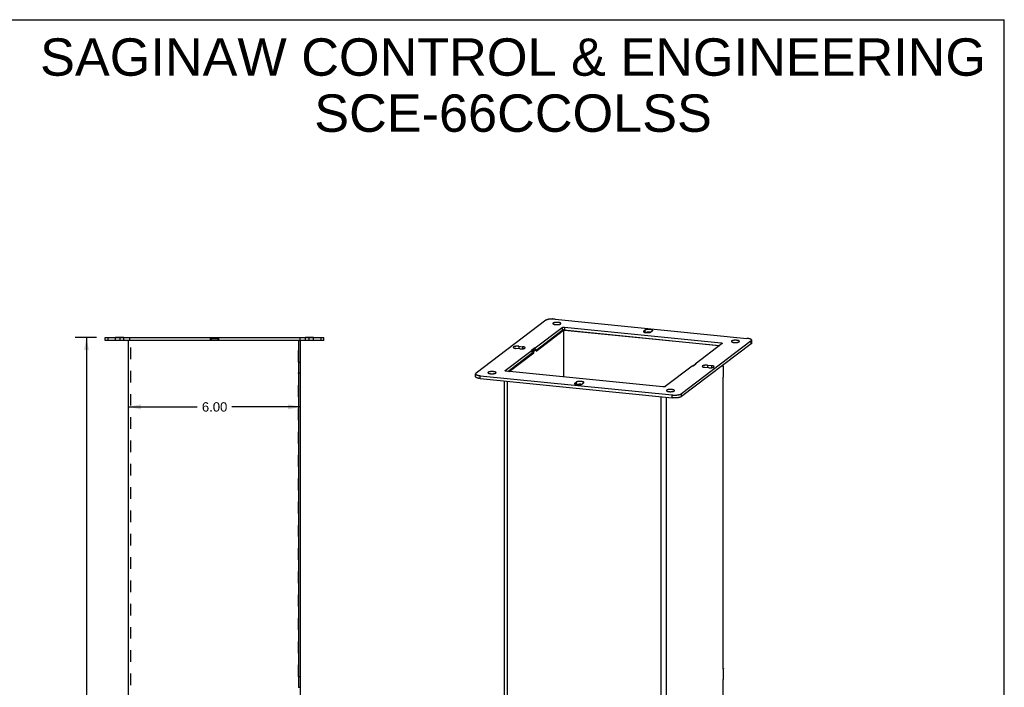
# Model space of a CAD drawing. Header units: inches. Extents: x 0 to 73.9, y 0 to 47.8.
# Tile 8 of 8: x 39.6 to 73.9, y 24.5 to 47.8. Entities that reach past the tile are written whole.
import ezdxf

# ---------------------------------------------------------------- set-up
doc = ezdxf.new("R2010")
doc.units = ezdxf.units.IN
doc.header["$LTSCALE"] = 4.065217
doc.header["$MEASUREMENT"] = 0
doc.linetypes.add('HIDDEN', pattern=[0.2, 0.1, -0.1])
doc.layers.get('0').update_dxf_attribs({"linetype": 'CONTINUOUS'})
for name, color, linetype in [('02___PRT_ALL_AXES', 7, 'CONTINUOUS'), ('2-BOTTOM-FLANGES', 7, 'CONTINUOUS'), ('DEFAULT_2', 8, 'HIDDEN'), ('DIMENSIONS', 7, 'CONTINUOUS')]:
    doc.layers.add(name, color=color, linetype=linetype)
doc.styles.get("Standard").update_dxf_attribs({"font": 'arial.ttf'})
doc.dimstyles.new('DIMSTYLE_1', dxfattribs={"dimtxt": 0.326087, "dimasz": 0.434783, "dimexe": 0.09, "dimexo": 0.07, "dimgap": 0.0375, "dimtad": 0, "dimtih": 1, "dimtoh": 1, "dimzin": 4, "dimdsep": 46, "dimtxsty": 'Standard', "dimblk": '_FILLED', "dimblk1": '_FILLED', "dimblk2": '_FILLED', "dimcen": 0.09, "dimazin": 1, "dimtfac": 1, "dimtofl": 0, "dimtmove": 0, "dimatfit": 3, "dimldrblk": '_FILLED', "dimfxl": 0, "dimtolj": 1, "dimtzin": 4, "dimarcsym": 0})

# ---------------------------------------------------------------- blocks, each defined once
blk = doc.blocks.new('_FILLED')
at = {"color": 0, "linetype": 'ByBlock'}
blk.add_solid([(0, 0), (-1, 0.2), (-1, -0.2)], dxfattribs=at)
blk = doc.blocks.new('*D2')
at = {"layer": 'DIMENSIONS', "color": 2, "linetype": 'Continuous'}
for p, q in [((43.363, 34.315), (45.757, 34.315)), ((49.363, 34.315), (46.969, 34.315))]:
    blk.add_line(p, q, dxfattribs=at)
at = {"layer": 'DIMENSIONS', "color": 2, "linetype": 'Continuous', "xscale": 0.4347826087, "yscale": 0.4347826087, "zscale": 0.4347826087, "rotation": 180}
blk.add_blockref('_FILLED', (43.363, 34.315), dxfattribs=at)
at = {"layer": 'DIMENSIONS', "color": 2, "linetype": 'Continuous', "xscale": 0.4347826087, "yscale": 0.4347826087, "zscale": 0.4347826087}
blk.add_blockref('_FILLED', (49.363, 34.315), dxfattribs=at)
at = {"layer": 'DIMENSIONS', "color": 2, "linetype": 'Continuous', "insert": (46.363, 34.478), "char_height": 0.3261, "width": 0.88613, "attachment_point": 2, "line_spacing_factor": 0.9}
blk.add_mtext('6.00', dxfattribs=at)
blk = doc.blocks.new('*D19')
at = {"layer": '2-BOTTOM-FLANGES', "color": 2, "linetype": 'Continuous'}
for p, q in [((42.246, 36.733), (41.499, 36.733)), ((41.891, 36.733), (41.891, 19.559)), ((41.891, 1.733), (41.891, 18.907)), ((42.246, 1.733), (41.499, 1.733))]:
    blk.add_line(p, q, dxfattribs=at)
at = {"layer": '2-BOTTOM-FLANGES', "color": 2, "linetype": 'Continuous', "xscale": 0.4347826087, "yscale": 0.4347826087, "zscale": 0.4347826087}
for p, rotation in [((41.891, 36.733), 90), ((41.891, 1.733), 270)]:
    blk.add_blockref('_FILLED', p, dxfattribs=dict(at, rotation=rotation))
at = {"layer": '2-BOTTOM-FLANGES', "color": 2, "linetype": 'Continuous', "insert": (41.891, 19.396), "char_height": 0.3261, "width": 1.13949, "attachment_point": 2, "line_spacing_factor": 0.9}
blk.add_mtext('35.00', dxfattribs=at)

msp = doc.modelspace()

# ---------------------------------------------------------------- linework, layer by layer
at = {"color": 7, "linetype": 'Continuous'}
for p, q in [((0, 47.826), (73.913, 47.826)), ((73.913, 0), (73.913, 47.826)), ((57.579, 36.263), (58.538, 36.989)), ((57.579, 36.299), (58.49, 36.988)), ((58.49, 37.088), (58.49, 36.988)), ((58.538, 36.989), (58.499, 36.993)), ((58.538, 36.99), (58.5, 36.993)), ((58.537, 36.98), (58.537, 36.979)), ((58.537, 36.979), (58.537, 36.277)), ((58.539, 36.989), (58.539, 36.99)), ((58.541, 36.987), (58.557, 36.999)), ((58.546, 36.988), (58.561, 36.999)), ((63.958, 36.445), (58.546, 36.988)), ((58.567, 37.098), (58.567, 36.998)), ((58.567, 36.998), (63.973, 36.456)), ((61.329, 36.959), (61.329, 36.932)), ((61.377, 36.995), (61.377, 36.914)), ((42.55, 36.629), (42.55, 36.733)), ((50.175, 36.629), (42.55, 36.629)), ((50.175, 36.629), (50.175, 36.733)), ((56.971, 36.429), (56.971, 36.346)), ((57.103, 36.416), (57.103, 36.343)), ((65.086, 36.518), (62.649, 34.673)), ((64.034, 36.55), (64.034, 36.502)), ((65.086, 36.518), (65.086, 36.618)), ((65.101, 36.542), (65.101, 36.642)), ((56.596, 35.554), (57.446, 36.198)), ((56.637, 35.55), (57.494, 36.199)), ((57.424, 36.306), (57.424, 36.304)), ((57.446, 36.198), (57.446, 36.298)), ((57.447, 36.199), (57.447, 36.298)), ((57.499, 36.263), (57.447, 36.268)), ((57.494, 36.244), (57.447, 36.249)), ((57.447, 36.203), (57.494, 36.199)), ((57.494, 36.199), (57.494, 36.244)), ((57.499, 36.263), (57.574, 36.319)), ((57.574, 36.319), (57.503, 36.327)), ((57.574, 36.32), (57.505, 36.327)), ((57.508, 36.37), (57.508, 36.327)), ((57.521, 36.371), (57.521, 36.325)), ((57.531, 36.324), (57.531, 36.37)), ((57.544, 36.323), (57.544, 36.372)), ((57.579, 36.309), (57.579, 36.263)), ((58.537, 36.277), (58.537, 36.276)), ((58.537, 36.269), (58.537, 36.27)), ((58.537, 36.269), (58.537, 35.905)), ((49.288, 35.879), (49.363, 35.879)), ((58.537, 35.905), (58.537, 35.905)), ((58.537, 35.899), (58.537, 35.897)), ((58.537, 35.897), (58.537, 35.36)), ((63.071, 35.768), (63.034, 35.74)), ((63.071, 35.768), (63.095, 35.766)), ((63.073, 35.768), (63.096, 35.766)), ((63.123, 35.787), (63.123, 35.811)), ((63.129, 35.792), (63.129, 35.809)), ((63.14, 35.808), (63.14, 35.8)), ((63.563, 35.767), (63.563, 35.685)), ((63.695, 35.754), (63.695, 35.681)), ((64.109, 35.73), (64.109, 35.731)), ((49.288, 35.504), (49.363, 35.504)), ((55.469, 35.368), (55.469, 35.468)), ((55.633, 35.304), (55.633, 35.403)), ((56.5, 35.582), (56.5, 35.57)), ((64.104, 35.709), (64.118, 35.72)), ((55.633, 35.304), (62.329, 34.632)), ((58.929, 35.142), (58.929, 35.115)), ((58.977, 35.178), (58.977, 35.097)), ((64.104, 35.368), (64.118, 35.379)), ((64.104, 35.364), (64.115, 35.372)), ((64.105, 35.343), (64.106, 35.343)), ((64.105, 35.343), (64.107, 35.343)), ((62.329, 34.632), (62.329, 34.732)), ((62.649, 34.673), (62.649, 34.773)), ((64.104, 25.162), (64.118, 25.173)), ((64.109, 25.183), (64.109, 25.183)), ((49.288, 24.907), (49.363, 24.907)), ((64.104, 24.821), (64.118, 24.831)), ((64.104, 24.816), (64.115, 24.824)), ((64.105, 24.796), (64.106, 24.796)), ((64.105, 24.796), (64.106, 24.796)), ((49.288, 24.532), (49.363, 24.532))]:
    msp.add_line(p, q, dxfattribs=at)
at = {"color": 3, "linetype": 'Continuous'}
for p, q in [((57.921, 37.337), (55.484, 35.492)), ((58.241, 37.378), (64.936, 36.707)), ((57.544, 36.372), (58.49, 37.088)), ((58.567, 37.098), (64.034, 36.55)), ((61.329, 36.959), (61.377, 36.995)), ((61.641, 36.969), (61.593, 36.932)), ((42.55, 36.733), (50.175, 36.733)), ((43.363, 1.837), (43.363, 36.629)), ((49.3, 35.893), (49.3, 36.619)), ((49.363, 1.837), (49.363, 36.629)), ((56.971, 36.429), (57.103, 36.416)), ((65.086, 36.618), (62.649, 34.773)), ((64.069, 36.529), (63.123, 35.812)), ((56.5, 35.582), (57.446, 36.298)), ((57.007, 36.343), (56.875, 36.356)), ((57.424, 36.306), (57.508, 36.37)), ((57.44, 36.302), (57.43, 36.303)), ((57.447, 36.284), (57.503, 36.327)), ((57.521, 36.371), (57.531, 36.37)), ((49.288, 35.881), (49.288, 35.502)), ((49.294, 35.887), (49.294, 35.887)), ((63.026, 35.738), (62.08, 35.022)), ((63.049, 35.739), (63.039, 35.74)), ((63.146, 35.804), (63.062, 35.741)), ((63.129, 35.809), (63.14, 35.808)), ((63.563, 35.767), (63.695, 35.754)), ((64.109, 35.726), (64.109, 35.778)), ((49.294, 35.496), (49.294, 35.496)), ((49.3, 24.921), (49.3, 35.49)), ((55.633, 35.403), (62.329, 34.732)), ((62.003, 35.012), (56.536, 35.56)), ((63.599, 35.681), (63.467, 35.695)), ((64.104, 35.711), (64.104, 35.347)), ((64.107, 35.718), (64.106, 35.718)), ((64.118, 35.379), (64.118, 35.72)), ((56.481, 2.041), (56.481, 35.219)), ((56.576, 11.043), (56.576, 35.209)), ((58.929, 35.142), (58.977, 35.178)), ((59.241, 35.152), (59.193, 35.115)), ((64.104, 35.346), (64.104, 35.347)), ((64.107, 35.343), (64.106, 35.343)), ((64.109, 25.178), (64.109, 35.339)), ((61.942, 1.465), (61.942, 34.671)), ((62.128, 1.489), (62.128, 34.652)), ((64.104, 25.163), (64.104, 24.8)), ((64.107, 25.171), (64.106, 25.171)), ((64.118, 24.831), (64.118, 25.173)), ((49.288, 24.909), (49.288, 24.53)), ((49.294, 24.915), (49.294, 24.915)), ((64.104, 24.799), (64.104, 24.8)), ((64.107, 24.795), (64.106, 24.795)), ((64.109, 14.631), (64.109, 24.791))]:
    msp.add_line(p, q, dxfattribs=at)
for points in [[(58.241, 37.378), (58.232, 37.379), (58.222, 37.38), (58.213, 37.381), (58.203, 37.381), (58.194, 37.382), (58.184, 37.382), (58.174, 37.382), (58.164, 37.383), (58.155, 37.383), (58.145, 37.383), (58.135, 37.382), (58.125, 37.382), (58.115, 37.382), (58.106, 37.381), (58.096, 37.381), (58.087, 37.38), (58.077, 37.379), (58.068, 37.378), (58.059, 37.377), (58.05, 37.376), (58.041, 37.375), (58.033, 37.374), (58.024, 37.372), (58.016, 37.371), (58.008, 37.369), (58, 37.368), (57.992, 37.366), (57.985, 37.364), (57.978, 37.362), (57.971, 37.36), (57.965, 37.358), (57.959, 37.356), (57.953, 37.354), (57.947, 37.352), (57.942, 37.349), (57.937, 37.347), (57.932, 37.345), (57.928, 37.342), (57.924, 37.34), (57.921, 37.337)], [(58.49, 37.088), (58.491, 37.089), (58.493, 37.09), (58.494, 37.091), (58.496, 37.092), (58.498, 37.092), (58.5, 37.093), (58.502, 37.094), (58.505, 37.095), (58.507, 37.095), (58.51, 37.096), (58.512, 37.096), (58.515, 37.097), (58.518, 37.097), (58.521, 37.098), (58.524, 37.098), (58.527, 37.098), (58.531, 37.099), (58.534, 37.099), (58.537, 37.099), (58.54, 37.099), (58.544, 37.099), (58.547, 37.099), (58.551, 37.099), (58.554, 37.099), (58.557, 37.099), (58.56, 37.099), (58.564, 37.099), (58.567, 37.098)], [(61.329, 36.959), (61.327, 36.957), (61.325, 36.955), (61.323, 36.954), (61.322, 36.952), (61.321, 36.95), (61.321, 36.949), (61.32, 36.947), (61.32, 36.945)], [(61.32, 36.945), (61.32, 36.945), (61.32, 36.943), (61.321, 36.942), (61.322, 36.94), (61.323, 36.938), (61.324, 36.937), (61.326, 36.935), (61.327, 36.933), (61.33, 36.932), (61.332, 36.93), (61.335, 36.928), (61.338, 36.927), (61.341, 36.925), (61.344, 36.924), (61.348, 36.922), (61.352, 36.921), (61.356, 36.92), (61.36, 36.918), (61.365, 36.917), (61.369, 36.916), (61.374, 36.915), (61.379, 36.914), (61.384, 36.913), (61.39, 36.912), (61.395, 36.911), (61.401, 36.91), (61.407, 36.91), (61.413, 36.909), (61.419, 36.909), (61.425, 36.908), (61.431, 36.908), (61.437, 36.907), (61.443, 36.907), (61.449, 36.907), (61.456, 36.907), (61.462, 36.907), (61.468, 36.907), (61.475, 36.907), (61.481, 36.907), (61.487, 36.907), (61.493, 36.908), (61.499, 36.908), (61.505, 36.909), (61.511, 36.909), (61.517, 36.91), (61.523, 36.911), (61.528, 36.912), (61.534, 36.912), (61.539, 36.913), (61.544, 36.914), (61.549, 36.915), (61.554, 36.917), (61.559, 36.918), (61.563, 36.919), (61.567, 36.92), (61.571, 36.922), (61.575, 36.923), (61.579, 36.924), (61.582, 36.926), (61.585, 36.927), (61.588, 36.929), (61.59, 36.931), (61.593, 36.932)], [(61.649, 36.982), (61.649, 36.982), (61.649, 36.984), (61.648, 36.986), (61.648, 36.987), (61.647, 36.989), (61.645, 36.991), (61.644, 36.993), (61.642, 36.994), (61.64, 36.996), (61.637, 36.997), (61.635, 36.999), (61.632, 37.001), (61.629, 37.002), (61.625, 37.004), (61.621, 37.005), (61.618, 37.006), (61.614, 37.008), (61.609, 37.009), (61.605, 37.01), (61.6, 37.011), (61.595, 37.012), (61.59, 37.013), (61.585, 37.014), (61.579, 37.015), (61.574, 37.016), (61.568, 37.017), (61.563, 37.018), (61.557, 37.018), (61.551, 37.019), (61.545, 37.019), (61.539, 37.02), (61.532, 37.02), (61.526, 37.02), (61.52, 37.02), (61.514, 37.021), (61.507, 37.021), (61.501, 37.021), (61.495, 37.02), (61.488, 37.02), (61.482, 37.02), (61.476, 37.02), (61.47, 37.019), (61.464, 37.019), (61.458, 37.018), (61.452, 37.017), (61.446, 37.017), (61.441, 37.016), (61.435, 37.015), (61.43, 37.014), (61.425, 37.013), (61.42, 37.012), (61.415, 37.011), (61.411, 37.01), (61.406, 37.008), (61.402, 37.007), (61.398, 37.006), (61.394, 37.004), (61.391, 37.003), (61.387, 37.001), (61.384, 37), (61.381, 36.998), (61.379, 36.997), (61.377, 36.995)], [(61.641, 36.969), (61.643, 36.97), (61.644, 36.972), (61.646, 36.974), (61.647, 36.975), (61.648, 36.977), (61.649, 36.979), (61.649, 36.981), (61.649, 36.982)], [(56.971, 36.429), (56.965, 36.429), (56.959, 36.43), (56.953, 36.43), (56.946, 36.431), (56.94, 36.431), (56.934, 36.431), (56.928, 36.431), (56.921, 36.431), (56.915, 36.431), (56.909, 36.431), (56.902, 36.431), (56.896, 36.43), (56.89, 36.43), (56.884, 36.43), (56.878, 36.429), (56.872, 36.429), (56.866, 36.428), (56.86, 36.427), (56.855, 36.426), (56.849, 36.425), (56.844, 36.425), (56.839, 36.424), (56.834, 36.422), (56.829, 36.421), (56.825, 36.42), (56.82, 36.419), (56.816, 36.418), (56.812, 36.416), (56.808, 36.415), (56.805, 36.413), (56.801, 36.412), (56.798, 36.41), (56.795, 36.409), (56.793, 36.407), (56.791, 36.406), (56.789, 36.404), (56.787, 36.402), (56.785, 36.401), (56.784, 36.399), (56.783, 36.397), (56.783, 36.396), (56.782, 36.394), (56.782, 36.392)], [(57.195, 36.379), (57.195, 36.381), (57.195, 36.383), (57.194, 36.384), (57.193, 36.386), (57.192, 36.388), (57.19, 36.389), (57.189, 36.391), (57.187, 36.392), (57.184, 36.394), (57.182, 36.396), (57.179, 36.397), (57.176, 36.399), (57.173, 36.4), (57.17, 36.401), (57.166, 36.403), (57.162, 36.404), (57.158, 36.405), (57.154, 36.407), (57.15, 36.408), (57.145, 36.409), (57.14, 36.41), (57.135, 36.411), (57.13, 36.412), (57.125, 36.413), (57.12, 36.414), (57.114, 36.414), (57.108, 36.415), (57.103, 36.416)], [(64.034, 36.55), (64.037, 36.55), (64.04, 36.549), (64.043, 36.549), (64.046, 36.548), (64.048, 36.548), (64.051, 36.547), (64.054, 36.547), (64.056, 36.546), (64.058, 36.545), (64.06, 36.544), (64.062, 36.544), (64.064, 36.543), (64.066, 36.542), (64.067, 36.541), (64.069, 36.54), (64.07, 36.54), (64.071, 36.539), (64.072, 36.538), (64.072, 36.537), (64.073, 36.536), (64.073, 36.535), (64.073, 36.534)], [(64.073, 36.534), (64.073, 36.534), (64.073, 36.533), (64.073, 36.532), (64.072, 36.531), (64.071, 36.53), (64.071, 36.53), (64.069, 36.529)], [(65.101, 36.642), (65.101, 36.642), (65.101, 36.645), (65.1, 36.648), (65.099, 36.65), (65.098, 36.653), (65.096, 36.656), (65.094, 36.658), (65.091, 36.661), (65.088, 36.664), (65.085, 36.666), (65.082, 36.669), (65.078, 36.671), (65.073, 36.674), (65.069, 36.676), (65.064, 36.678), (65.058, 36.681), (65.053, 36.683), (65.047, 36.685), (65.04, 36.687), (65.034, 36.689), (65.027, 36.691), (65.02, 36.693), (65.013, 36.695), (65.005, 36.696), (64.997, 36.698), (64.989, 36.699), (64.981, 36.701), (64.972, 36.702), (64.964, 36.704), (64.955, 36.705), (64.946, 36.706), (64.936, 36.707)], [(65.086, 36.618), (65.089, 36.621), (65.092, 36.624), (65.094, 36.626), (65.096, 36.629), (65.098, 36.632), (65.099, 36.634), (65.1, 36.637), (65.101, 36.64), (65.101, 36.642)], [(56.782, 36.392), (56.782, 36.392), (56.782, 36.39), (56.783, 36.389), (56.784, 36.387), (56.785, 36.385), (56.786, 36.383), (56.788, 36.382), (56.789, 36.38), (56.792, 36.378), (56.794, 36.377), (56.797, 36.375), (56.8, 36.374), (56.803, 36.372), (56.806, 36.371), (56.81, 36.369), (56.814, 36.368), (56.818, 36.367), (56.822, 36.365), (56.827, 36.364), (56.831, 36.363), (56.836, 36.362), (56.841, 36.361), (56.846, 36.36), (56.852, 36.359), (56.857, 36.358), (56.863, 36.357), (56.869, 36.357), (56.875, 36.356)], [(57.007, 36.343), (57.012, 36.342), (57.018, 36.342), (57.024, 36.341), (57.03, 36.341), (57.036, 36.341), (57.042, 36.341), (57.049, 36.341), (57.055, 36.34), (57.061, 36.341), (57.067, 36.341), (57.073, 36.341), (57.079, 36.341), (57.085, 36.341), (57.091, 36.342), (57.097, 36.342), (57.103, 36.343), (57.108, 36.343), (57.114, 36.344), (57.12, 36.345), (57.125, 36.346), (57.13, 36.347), (57.135, 36.347), (57.14, 36.348), (57.145, 36.35), (57.15, 36.351), (57.154, 36.352), (57.158, 36.353), (57.162, 36.354), (57.166, 36.356), (57.17, 36.357), (57.173, 36.358), (57.176, 36.36), (57.179, 36.361), (57.182, 36.363), (57.184, 36.364), (57.187, 36.366)], [(57.187, 36.366), (57.189, 36.368), (57.19, 36.369), (57.192, 36.371), (57.193, 36.372), (57.194, 36.374), (57.195, 36.376), (57.195, 36.378), (57.195, 36.379)], [(57.423, 36.305), (57.423, 36.306), (57.423, 36.306), (57.424, 36.306), (57.424, 36.306)], [(57.43, 36.303), (57.429, 36.303), (57.428, 36.303), (57.428, 36.303), (57.427, 36.303), (57.426, 36.303), (57.426, 36.304), (57.425, 36.304), (57.425, 36.304), (57.424, 36.304), (57.424, 36.304), (57.424, 36.305), (57.423, 36.305), (57.423, 36.305), (57.423, 36.305)], [(57.447, 36.299), (57.447, 36.299), (57.447, 36.3), (57.447, 36.3), (57.446, 36.3), (57.446, 36.3), (57.446, 36.3), (57.445, 36.301), (57.445, 36.301), (57.444, 36.301), (57.443, 36.301), (57.443, 36.301), (57.442, 36.301), (57.441, 36.302), (57.44, 36.302)], [(57.446, 36.298), (57.447, 36.298), (57.447, 36.299), (57.447, 36.299), (57.447, 36.299)], [(57.503, 36.327), (57.504, 36.327), (57.504, 36.327), (57.505, 36.327)], [(57.508, 36.37), (57.508, 36.37), (57.508, 36.37), (57.509, 36.37), (57.509, 36.371), (57.51, 36.371), (57.511, 36.371), (57.511, 36.371), (57.512, 36.371), (57.513, 36.371), (57.514, 36.371), (57.515, 36.371), (57.515, 36.371), (57.516, 36.371), (57.517, 36.371), (57.518, 36.371), (57.519, 36.371), (57.52, 36.371), (57.521, 36.371)], [(57.531, 36.37), (57.532, 36.37), (57.533, 36.37), (57.534, 36.37), (57.535, 36.37), (57.535, 36.37), (57.536, 36.37), (57.537, 36.37), (57.538, 36.37), (57.539, 36.37), (57.54, 36.37), (57.54, 36.371), (57.541, 36.371), (57.542, 36.371), (57.542, 36.371), (57.543, 36.371), (57.543, 36.371), (57.544, 36.372), (57.544, 36.372)], [(63.039, 35.74), (63.038, 35.74), (63.037, 35.74), (63.036, 35.74), (63.035, 35.74), (63.034, 35.74), (63.034, 35.74), (63.033, 35.74), (63.032, 35.74), (63.031, 35.74), (63.03, 35.74), (63.03, 35.74), (63.029, 35.74), (63.028, 35.739), (63.028, 35.739), (63.027, 35.739), (63.027, 35.739), (63.026, 35.739), (63.026, 35.738)], [(63.062, 35.741), (63.062, 35.74), (63.061, 35.74), (63.061, 35.74), (63.06, 35.74), (63.06, 35.74), (63.059, 35.739), (63.058, 35.739), (63.058, 35.739), (63.057, 35.739), (63.056, 35.739), (63.055, 35.739), (63.054, 35.739), (63.054, 35.739), (63.053, 35.739), (63.052, 35.739), (63.051, 35.739), (63.05, 35.739), (63.049, 35.739)], [(63.123, 35.812), (63.123, 35.812), (63.123, 35.812), (63.123, 35.811), (63.123, 35.811)], [(63.123, 35.811), (63.123, 35.811), (63.123, 35.811), (63.123, 35.811), (63.123, 35.81), (63.124, 35.81), (63.124, 35.81), (63.125, 35.81), (63.125, 35.809), (63.126, 35.809), (63.126, 35.809), (63.127, 35.809), (63.128, 35.809), (63.129, 35.809), (63.129, 35.809)], [(63.14, 35.808), (63.141, 35.807), (63.141, 35.807), (63.142, 35.807), (63.143, 35.807), (63.144, 35.807), (63.144, 35.807), (63.145, 35.807), (63.145, 35.806), (63.146, 35.806), (63.146, 35.806), (63.146, 35.806), (63.146, 35.805), (63.146, 35.805), (63.146, 35.805)], [(63.146, 35.805), (63.146, 35.805), (63.146, 35.805), (63.146, 35.804), (63.146, 35.804)], [(63.383, 35.744), (63.381, 35.743), (63.379, 35.741), (63.378, 35.739), (63.377, 35.738), (63.376, 35.736), (63.375, 35.734), (63.375, 35.733), (63.375, 35.731)], [(63.375, 35.731), (63.375, 35.729), (63.375, 35.728), (63.376, 35.726), (63.377, 35.724), (63.378, 35.723), (63.379, 35.721), (63.381, 35.719), (63.383, 35.718), (63.385, 35.716), (63.388, 35.715), (63.39, 35.713), (63.393, 35.712), (63.397, 35.71), (63.4, 35.709), (63.404, 35.707), (63.407, 35.706), (63.411, 35.705), (63.416, 35.704), (63.42, 35.703), (63.425, 35.701), (63.43, 35.7), (63.434, 35.699), (63.44, 35.698), (63.445, 35.698), (63.45, 35.697), (63.456, 35.696), (63.461, 35.695), (63.467, 35.695)], [(63.563, 35.767), (63.557, 35.768), (63.551, 35.768), (63.545, 35.769), (63.539, 35.769), (63.533, 35.769), (63.527, 35.77), (63.521, 35.77), (63.515, 35.77), (63.509, 35.77), (63.503, 35.77), (63.497, 35.769), (63.491, 35.769), (63.485, 35.769), (63.479, 35.768), (63.473, 35.768), (63.467, 35.767), (63.461, 35.767), (63.456, 35.766), (63.45, 35.765), (63.445, 35.765), (63.44, 35.764), (63.434, 35.763), (63.43, 35.762), (63.425, 35.761), (63.42, 35.76), (63.416, 35.758), (63.411, 35.757), (63.407, 35.756), (63.404, 35.755), (63.4, 35.753), (63.397, 35.752), (63.393, 35.75), (63.39, 35.749), (63.388, 35.747), (63.385, 35.746), (63.383, 35.744)], [(63.788, 35.718), (63.788, 35.718), (63.787, 35.72), (63.787, 35.722), (63.786, 35.723), (63.785, 35.725), (63.784, 35.727), (63.782, 35.728), (63.78, 35.73), (63.778, 35.732), (63.776, 35.733), (63.773, 35.735), (63.77, 35.737), (63.767, 35.738), (63.764, 35.739), (63.76, 35.741), (63.756, 35.742), (63.752, 35.744), (63.748, 35.745), (63.743, 35.746), (63.738, 35.747), (63.734, 35.748), (63.729, 35.749), (63.723, 35.75), (63.718, 35.751), (63.712, 35.752), (63.707, 35.753), (63.701, 35.754), (63.695, 35.754)], [(64.107, 35.718), (64.107, 35.718), (64.107, 35.719), (64.107, 35.719), (64.108, 35.72), (64.108, 35.72), (64.108, 35.721), (64.108, 35.722), (64.108, 35.722), (64.108, 35.723), (64.109, 35.724), (64.109, 35.725), (64.109, 35.726)], [(64.109, 35.731), (64.11, 35.73), (64.111, 35.73)], [(64.111, 35.73), (64.112, 35.73), (64.113, 35.729), (64.114, 35.729), (64.115, 35.728), (64.116, 35.727), (64.116, 35.726), (64.117, 35.725), (64.117, 35.724), (64.118, 35.723), (64.118, 35.722), (64.118, 35.721), (64.118, 35.72)], [(55.484, 35.492), (55.481, 35.489), (55.478, 35.487), (55.475, 35.484), (55.473, 35.481), (55.472, 35.479), (55.47, 35.476), (55.469, 35.473), (55.469, 35.471), (55.469, 35.468)], [(55.469, 35.468), (55.469, 35.468), (55.469, 35.465), (55.47, 35.463), (55.471, 35.46), (55.472, 35.457), (55.474, 35.455), (55.476, 35.452), (55.478, 35.449), (55.481, 35.447), (55.485, 35.444), (55.488, 35.442), (55.492, 35.439), (55.497, 35.437), (55.501, 35.434), (55.506, 35.432), (55.512, 35.43), (55.517, 35.427), (55.523, 35.425), (55.529, 35.423), (55.536, 35.421), (55.543, 35.419), (55.55, 35.417), (55.557, 35.416), (55.565, 35.414), (55.573, 35.412), (55.581, 35.411), (55.589, 35.409), (55.598, 35.408), (55.606, 35.407), (55.615, 35.406), (55.624, 35.404), (55.633, 35.403)], [(56.497, 35.576), (56.497, 35.576), (56.497, 35.577), (56.497, 35.578), (56.498, 35.579), (56.498, 35.58), (56.499, 35.581), (56.5, 35.582)], [(56.536, 35.56), (56.533, 35.561), (56.53, 35.561), (56.527, 35.562), (56.524, 35.562), (56.521, 35.563), (56.519, 35.563), (56.516, 35.564), (56.514, 35.564), (56.511, 35.565), (56.509, 35.566), (56.507, 35.567), (56.506, 35.567), (56.504, 35.568), (56.502, 35.569), (56.501, 35.57), (56.5, 35.571), (56.499, 35.572), (56.498, 35.572), (56.497, 35.573), (56.497, 35.574), (56.497, 35.575), (56.497, 35.576)], [(63.599, 35.681), (63.605, 35.681), (63.611, 35.68), (63.617, 35.68), (63.623, 35.68), (63.63, 35.679), (63.636, 35.679), (63.642, 35.679), (63.649, 35.679), (63.655, 35.679), (63.661, 35.679), (63.667, 35.68), (63.674, 35.68), (63.68, 35.68), (63.686, 35.681), (63.692, 35.681), (63.698, 35.682), (63.704, 35.682), (63.709, 35.683), (63.715, 35.684), (63.72, 35.685), (63.726, 35.686), (63.731, 35.687), (63.736, 35.688), (63.741, 35.689), (63.745, 35.69), (63.75, 35.691), (63.754, 35.693), (63.758, 35.694), (63.762, 35.695), (63.765, 35.697), (63.768, 35.698), (63.771, 35.7), (63.774, 35.701), (63.777, 35.703), (63.779, 35.705), (63.781, 35.706), (63.783, 35.708), (63.784, 35.71), (63.786, 35.711), (63.787, 35.713), (63.787, 35.715), (63.788, 35.716), (63.788, 35.718)], [(64.104, 35.711), (64.104, 35.712), (64.104, 35.712), (64.105, 35.713), (64.105, 35.714), (64.105, 35.715), (64.105, 35.715), (64.105, 35.716), (64.105, 35.717), (64.106, 35.717), (64.106, 35.717), (64.106, 35.718), (64.106, 35.718)], [(58.929, 35.142), (58.927, 35.14), (58.925, 35.138), (58.924, 35.137), (58.923, 35.135), (58.922, 35.133), (58.921, 35.131), (58.921, 35.13), (58.921, 35.128)], [(58.921, 35.128), (58.921, 35.128), (58.921, 35.126), (58.921, 35.125), (58.922, 35.123), (58.923, 35.121), (58.924, 35.119), (58.926, 35.118), (58.928, 35.116), (58.93, 35.114), (58.933, 35.113), (58.935, 35.111), (58.938, 35.11), (58.941, 35.108), (58.945, 35.107), (58.948, 35.105), (58.952, 35.104), (58.956, 35.103), (58.961, 35.101), (58.965, 35.1), (58.97, 35.099), (58.975, 35.098), (58.98, 35.097), (58.985, 35.096), (58.99, 35.095), (58.996, 35.094), (59.001, 35.093), (59.007, 35.093), (59.013, 35.092), (59.019, 35.091), (59.025, 35.091), (59.031, 35.091), (59.037, 35.09), (59.044, 35.09), (59.05, 35.09), (59.056, 35.09), (59.063, 35.09), (59.069, 35.09), (59.075, 35.09), (59.081, 35.09), (59.088, 35.09), (59.094, 35.091), (59.1, 35.091), (59.106, 35.092), (59.112, 35.092), (59.118, 35.093), (59.123, 35.094), (59.129, 35.094), (59.134, 35.095), (59.14, 35.096), (59.145, 35.097), (59.15, 35.098), (59.155, 35.099), (59.159, 35.101), (59.164, 35.102), (59.168, 35.103), (59.172, 35.105), (59.176, 35.106), (59.179, 35.107), (59.182, 35.109), (59.186, 35.11), (59.188, 35.112), (59.191, 35.114), (59.193, 35.115)], [(59.25, 35.165), (59.25, 35.165), (59.249, 35.167), (59.249, 35.169), (59.248, 35.17), (59.247, 35.172), (59.246, 35.174), (59.244, 35.175), (59.242, 35.177), (59.24, 35.179), (59.238, 35.18), (59.235, 35.182), (59.232, 35.183), (59.229, 35.185), (59.226, 35.186), (59.222, 35.188), (59.218, 35.189), (59.214, 35.191), (59.21, 35.192), (59.205, 35.193), (59.201, 35.194), (59.196, 35.195), (59.191, 35.196), (59.185, 35.197), (59.18, 35.198), (59.175, 35.199), (59.169, 35.2), (59.163, 35.201), (59.157, 35.201), (59.151, 35.202), (59.145, 35.202), (59.139, 35.203), (59.133, 35.203), (59.127, 35.203), (59.12, 35.203), (59.114, 35.203), (59.108, 35.203), (59.101, 35.203), (59.095, 35.203), (59.089, 35.203), (59.083, 35.203), (59.077, 35.202), (59.07, 35.202), (59.064, 35.201), (59.059, 35.201), (59.053, 35.2), (59.047, 35.199), (59.041, 35.199), (59.036, 35.198), (59.031, 35.197), (59.025, 35.196), (59.021, 35.195), (59.016, 35.194), (59.011, 35.192), (59.007, 35.191), (59.002, 35.19), (58.998, 35.189), (58.995, 35.187), (58.991, 35.186), (58.988, 35.184), (58.985, 35.183), (58.982, 35.181), (58.979, 35.18), (58.977, 35.178)], [(59.241, 35.152), (59.243, 35.153), (59.245, 35.155), (59.246, 35.157), (59.248, 35.158), (59.249, 35.16), (59.249, 35.162), (59.25, 35.163), (59.25, 35.165)], [(64.105, 35.343), (64.105, 35.343), (64.105, 35.344), (64.105, 35.344), (64.105, 35.345), (64.104, 35.345), (64.104, 35.346)], [(64.106, 35.342), (64.106, 35.342), (64.105, 35.343), (64.105, 35.343)], [(64.106, 35.343), (64.106, 35.342), (64.106, 35.342), (64.106, 35.342)], [(64.109, 35.339), (64.109, 35.339), (64.109, 35.34), (64.108, 35.341), (64.108, 35.341), (64.108, 35.342), (64.108, 35.342), (64.108, 35.342), (64.108, 35.343), (64.107, 35.343), (64.107, 35.343)], [(64.107, 35.343), (64.107, 35.343), (64.107, 35.343), (64.107, 35.343)], [(64.118, 35.379), (64.118, 35.378), (64.118, 35.377), (64.118, 35.376), (64.117, 35.375), (64.117, 35.374), (64.116, 35.373), (64.116, 35.372), (64.115, 35.372)], [(62.08, 35.022), (62.079, 35.021), (62.077, 35.02), (62.076, 35.019), (62.074, 35.019), (62.072, 35.018), (62.07, 35.017), (62.068, 35.016), (62.065, 35.016), (62.063, 35.015), (62.06, 35.014), (62.057, 35.014), (62.055, 35.013), (62.052, 35.013), (62.049, 35.013), (62.046, 35.012), (62.042, 35.012), (62.039, 35.012), (62.036, 35.011), (62.033, 35.011), (62.029, 35.011), (62.026, 35.011), (62.023, 35.011), (62.019, 35.011), (62.016, 35.011), (62.013, 35.011), (62.009, 35.011), (62.006, 35.012), (62.003, 35.012)], [(62.329, 34.732), (62.338, 34.731), (62.347, 34.73), (62.357, 34.729), (62.366, 34.729), (62.376, 34.728), (62.386, 34.728), (62.396, 34.728), (62.405, 34.728), (62.415, 34.728), (62.425, 34.728), (62.435, 34.728), (62.445, 34.728), (62.454, 34.729), (62.464, 34.729), (62.474, 34.73), (62.483, 34.73), (62.492, 34.731), (62.502, 34.732), (62.511, 34.733), (62.52, 34.734), (62.529, 34.735), (62.537, 34.737), (62.546, 34.738), (62.554, 34.739), (62.562, 34.741), (62.57, 34.743), (62.577, 34.744), (62.585, 34.746), (62.592, 34.748), (62.598, 34.75), (62.605, 34.752), (62.611, 34.754), (62.617, 34.756), (62.623, 34.759), (62.628, 34.761), (62.633, 34.763), (62.637, 34.766), (62.642, 34.768), (62.645, 34.77), (62.649, 34.773)], [(64.104, 25.163), (64.104, 25.164), (64.104, 25.165), (64.105, 25.166), (64.105, 25.167), (64.105, 25.167), (64.105, 25.168), (64.105, 25.169), (64.105, 25.169), (64.106, 25.17), (64.106, 25.17), (64.106, 25.171), (64.106, 25.171)], [(64.107, 25.171), (64.107, 25.171), (64.107, 25.172), (64.107, 25.172), (64.108, 25.172), (64.108, 25.173), (64.108, 25.174), (64.108, 25.174), (64.108, 25.175), (64.108, 25.176), (64.109, 25.177), (64.109, 25.177), (64.109, 25.178)], [(64.109, 25.183), (64.11, 25.183), (64.111, 25.183)], [(64.111, 25.183), (64.112, 25.182), (64.113, 25.182), (64.114, 25.181), (64.115, 25.181), (64.116, 25.18), (64.116, 25.179), (64.117, 25.178), (64.117, 25.177), (64.118, 25.176), (64.118, 25.175), (64.118, 25.174), (64.118, 25.173)], [(64.105, 24.796), (64.105, 24.796), (64.105, 24.796), (64.105, 24.797), (64.105, 24.797), (64.104, 24.798), (64.104, 24.799)], [(64.106, 24.795), (64.106, 24.795), (64.105, 24.795), (64.105, 24.796)], [(64.106, 24.795), (64.106, 24.795), (64.106, 24.795), (64.106, 24.795)], [(64.109, 24.791), (64.109, 24.792), (64.109, 24.793), (64.108, 24.793), (64.108, 24.794), (64.108, 24.794), (64.108, 24.795), (64.108, 24.795), (64.108, 24.795), (64.107, 24.796), (64.107, 24.796)], [(64.107, 24.796), (64.107, 24.796), (64.107, 24.796), (64.107, 24.795)], [(64.118, 24.831), (64.118, 24.83), (64.118, 24.829), (64.118, 24.828), (64.117, 24.827), (64.117, 24.827), (64.116, 24.826), (64.116, 24.825), (64.115, 24.824)]]:
    msp.add_lwpolyline(points, dxfattribs=at)
at = {"color": 7, "linetype": 'Continuous'}
for points in [[(58.502, 36.994), (58.5, 36.993), (58.498, 36.993), (58.496, 36.992), (58.494, 36.991), (58.493, 36.99), (58.491, 36.989), (58.49, 36.988)], [(58.56, 36.999), (58.557, 36.999), (58.554, 36.999), (58.551, 36.999), (58.547, 36.999), (58.544, 36.999), (58.54, 36.999), (58.537, 36.999), (58.534, 36.999), (58.531, 36.999), (58.527, 36.998), (58.524, 36.998), (58.521, 36.998), (58.518, 36.997), (58.515, 36.997), (58.512, 36.996), (58.51, 36.996), (58.507, 36.995), (58.505, 36.995), (58.502, 36.994)], [(58.54, 36.986), (58.539, 36.985), (58.539, 36.985), (58.538, 36.984), (58.538, 36.983), (58.537, 36.982), (58.537, 36.981), (58.537, 36.98)], [(58.539, 36.99), (58.538, 36.99), (58.538, 36.989), (58.538, 36.989)], [(58.54, 36.989), (58.539, 36.989), (58.539, 36.989), (58.539, 36.989)], [(58.541, 36.986), (58.54, 36.987), (58.54, 36.988), (58.54, 36.988), (58.54, 36.989)], [(58.541, 36.987), (58.54, 36.986), (58.54, 36.986)], [(58.546, 36.988), (58.545, 36.988), (58.544, 36.988), (58.543, 36.987), (58.542, 36.987), (58.541, 36.987)], [(58.567, 36.998), (58.564, 36.999), (58.56, 36.999)], [(61.56, 36.918), (61.557, 36.918), (61.551, 36.919), (61.545, 36.919), (61.539, 36.92), (61.532, 36.92), (61.526, 36.92), (61.52, 36.921), (61.514, 36.921), (61.507, 36.921), (61.501, 36.921), (61.495, 36.92), (61.488, 36.92), (61.482, 36.92), (61.476, 36.92), (61.47, 36.919), (61.464, 36.919), (61.458, 36.918), (61.452, 36.917), (61.446, 36.917), (61.441, 36.916), (61.435, 36.915), (61.43, 36.914), (61.425, 36.913), (61.42, 36.912), (61.415, 36.911), (61.411, 36.91), (61.41, 36.909)], [(65.101, 36.542), (65.101, 36.54), (65.1, 36.537), (65.099, 36.534), (65.098, 36.532), (65.096, 36.529), (65.094, 36.526), (65.092, 36.524), (65.089, 36.521), (65.086, 36.518)], [(57.447, 36.199), (57.447, 36.199), (57.447, 36.199), (57.447, 36.198), (57.446, 36.198)], [(57.499, 36.263), (57.498, 36.262), (57.498, 36.261), (57.497, 36.261), (57.497, 36.26), (57.496, 36.259), (57.496, 36.258), (57.495, 36.257), (57.495, 36.256), (57.495, 36.254), (57.494, 36.253), (57.494, 36.251), (57.494, 36.25), (57.494, 36.249), (57.494, 36.247), (57.494, 36.246), (57.494, 36.244)], [(57.575, 36.32), (57.575, 36.32), (57.574, 36.32), (57.574, 36.319)], [(57.579, 36.309), (57.579, 36.31), (57.579, 36.312), (57.579, 36.313), (57.579, 36.314), (57.578, 36.315), (57.578, 36.316), (57.578, 36.317), (57.578, 36.318), (57.577, 36.319), (57.577, 36.319), (57.576, 36.32), (57.576, 36.32), (57.575, 36.32)], [(58.537, 36.276), (58.536, 36.275), (58.536, 36.274)], [(58.537, 35.902), (58.537, 35.902), (58.537, 35.902), (58.537, 35.903), (58.537, 35.903), (58.537, 35.904), (58.537, 35.905)], [(63.071, 35.768), (63.072, 35.768), (63.072, 35.768), (63.073, 35.768)], [(55.633, 35.304), (55.624, 35.304), (55.615, 35.306), (55.606, 35.307), (55.598, 35.308), (55.589, 35.309), (55.581, 35.311), (55.573, 35.312), (55.565, 35.314), (55.557, 35.316), (55.55, 35.317), (55.543, 35.319), (55.536, 35.321), (55.529, 35.323), (55.523, 35.325), (55.517, 35.328), (55.512, 35.33), (55.506, 35.332), (55.501, 35.334), (55.497, 35.337), (55.492, 35.339), (55.488, 35.342), (55.485, 35.344), (55.481, 35.347), (55.478, 35.349), (55.476, 35.352), (55.474, 35.355), (55.472, 35.357), (55.471, 35.36), (55.47, 35.363), (55.469, 35.365), (55.469, 35.368), (55.469, 35.368)], [(59.16, 35.101), (59.157, 35.101), (59.151, 35.102), (59.145, 35.102), (59.139, 35.103), (59.133, 35.103), (59.127, 35.103), (59.12, 35.103), (59.114, 35.104), (59.108, 35.104), (59.101, 35.103), (59.095, 35.103), (59.089, 35.103), (59.083, 35.103), (59.077, 35.102), (59.07, 35.102), (59.064, 35.102), (59.059, 35.101), (59.053, 35.1), (59.047, 35.1), (59.041, 35.099), (59.036, 35.098), (59.031, 35.097), (59.025, 35.096), (59.021, 35.095), (59.016, 35.094), (59.011, 35.093), (59.01, 35.092)], [(62.649, 34.673), (62.645, 34.67), (62.642, 34.668), (62.637, 34.666), (62.633, 34.663), (62.628, 34.661), (62.623, 34.659), (62.617, 34.656), (62.611, 34.654), (62.605, 34.652), (62.598, 34.65), (62.592, 34.648), (62.585, 34.646), (62.577, 34.644), (62.57, 34.643), (62.562, 34.641), (62.554, 34.639), (62.546, 34.638), (62.537, 34.637), (62.529, 34.635), (62.52, 34.634), (62.511, 34.633), (62.502, 34.632), (62.492, 34.631), (62.483, 34.63), (62.474, 34.63), (62.464, 34.629), (62.454, 34.629), (62.445, 34.628), (62.435, 34.628), (62.425, 34.628), (62.415, 34.628), (62.405, 34.628), (62.396, 34.628), (62.386, 34.628), (62.376, 34.628), (62.366, 34.629), (62.357, 34.63), (62.347, 34.63), (62.338, 34.631), (62.329, 34.632)]]:
    msp.add_lwpolyline(points, dxfattribs=at)
at = {"color": 3, "linetype": 'Continuous'}
for centre, radius, start, end in [((49.29, 36.619), 0.01, 0, 90), ((49.294, 35.881), 0.006, 90, 180), ((49.294, 35.893), 0.006, 270, 360), ((49.294, 35.502), 0.006, 180, 270), ((49.294, 35.49), 0.006, 0, 90), ((49.294, 24.909), 0.006, 90, 180), ((49.294, 24.921), 0.006, 270, 360)]:
    msp.add_arc(centre, radius, start, end, dxfattribs=at)
at = {"layer": '02___PRT_ALL_AXES', "color": 7, "linetype": 'Continuous'}
for p, q in [((58.173, 37.239), (58.173, 37.212)), ((64.399, 36.614), (64.399, 36.588)), ((63.383, 35.744), (63.383, 35.718)), ((55.907, 35.523), (55.907, 35.496)), ((62.133, 34.898), (62.133, 34.872))]:
    msp.add_line(p, q, dxfattribs=at)
at = {"layer": '02___PRT_ALL_AXES', "color": 8, "linetype": 'HIDDEN'}
for p, q in [((42.91, 36.629), (42.91, 36.733)), ((43.191, 36.733), (42.91, 36.733)), ((43.191, 36.629), (42.91, 36.629)), ((43.066, 36.629), (43.066, 36.733)), ((43.191, 36.629), (43.191, 36.733)), ((46.222, 36.629), (46.222, 36.733)), ((46.503, 36.629), (46.503, 36.733)), ((49.535, 36.629), (49.535, 36.733)), ((49.816, 36.733), (49.535, 36.733)), ((49.816, 36.629), (49.535, 36.629)), ((49.66, 36.629), (49.66, 36.733)), ((49.816, 36.629), (49.816, 36.733))]:
    msp.add_line(p, q, dxfattribs=at)
at = {"layer": '02___PRT_ALL_AXES', "color": 3, "linetype": 'Continuous'}
for points in [[(58.173, 37.239), (58.171, 37.237), (58.169, 37.235), (58.168, 37.234), (58.167, 37.232), (58.166, 37.23), (58.165, 37.228), (58.165, 37.227), (58.165, 37.225)], [(58.165, 37.225), (58.165, 37.225), (58.165, 37.223), (58.165, 37.222), (58.166, 37.22), (58.167, 37.218), (58.168, 37.216), (58.17, 37.215), (58.172, 37.213), (58.174, 37.211), (58.176, 37.21), (58.179, 37.208), (58.182, 37.207), (58.185, 37.205), (58.189, 37.204), (58.192, 37.202), (58.196, 37.201), (58.2, 37.2), (58.205, 37.198), (58.209, 37.197), (58.214, 37.196), (58.219, 37.195), (58.224, 37.194), (58.229, 37.193), (58.234, 37.192), (58.24, 37.191), (58.245, 37.19), (58.251, 37.19), (58.257, 37.189), (58.263, 37.188), (58.269, 37.188), (58.275, 37.188), (58.281, 37.187), (58.288, 37.187), (58.294, 37.187), (58.3, 37.187), (58.307, 37.187), (58.313, 37.187), (58.319, 37.187), (58.325, 37.187), (58.332, 37.187), (58.338, 37.188), (58.344, 37.188), (58.35, 37.189), (58.356, 37.189), (58.362, 37.19), (58.367, 37.191), (58.373, 37.191), (58.378, 37.192), (58.384, 37.193), (58.389, 37.194), (58.394, 37.195), (58.399, 37.196), (58.403, 37.198), (58.408, 37.199), (58.412, 37.2), (58.416, 37.202), (58.42, 37.203), (58.423, 37.204), (58.426, 37.206), (58.429, 37.207), (58.432, 37.209), (58.435, 37.211), (58.437, 37.212)], [(58.446, 37.225), (58.446, 37.226), (58.445, 37.228), (58.445, 37.229), (58.444, 37.231), (58.443, 37.233), (58.442, 37.234), (58.44, 37.236), (58.438, 37.238), (58.436, 37.239), (58.434, 37.241), (58.431, 37.243), (58.428, 37.244), (58.425, 37.246), (58.422, 37.247), (58.418, 37.248), (58.414, 37.25), (58.41, 37.251), (58.406, 37.252), (58.401, 37.254), (58.396, 37.255), (58.392, 37.256), (58.387, 37.257), (58.381, 37.258), (58.376, 37.259), (58.37, 37.26), (58.365, 37.26), (58.359, 37.261), (58.353, 37.262), (58.347, 37.262), (58.341, 37.263), (58.335, 37.263), (58.329, 37.264), (58.323, 37.264), (58.316, 37.264), (58.31, 37.264), (58.304, 37.264), (58.297, 37.264), (58.291, 37.264), (58.285, 37.264), (58.279, 37.263), (58.272, 37.263), (58.266, 37.263), (58.26, 37.262), (58.254, 37.262), (58.249, 37.261), (58.243, 37.26), (58.237, 37.259), (58.232, 37.258), (58.227, 37.258), (58.221, 37.257), (58.216, 37.255), (58.212, 37.254), (58.207, 37.253), (58.203, 37.252), (58.198, 37.251), (58.194, 37.249), (58.191, 37.248), (58.187, 37.246), (58.184, 37.245), (58.181, 37.243), (58.178, 37.242), (58.175, 37.24), (58.173, 37.239)], [(58.437, 37.212), (58.439, 37.214), (58.441, 37.215), (58.442, 37.217), (58.444, 37.219), (58.445, 37.221), (58.445, 37.222), (58.446, 37.224), (58.446, 37.225)], [(64.399, 36.614), (64.397, 36.612), (64.395, 36.611), (64.393, 36.609), (64.392, 36.607), (64.391, 36.606), (64.391, 36.604), (64.39, 36.602), (64.39, 36.601)], [(64.39, 36.601), (64.39, 36.6), (64.39, 36.599), (64.391, 36.597), (64.392, 36.595), (64.393, 36.594), (64.394, 36.592), (64.396, 36.59), (64.397, 36.589), (64.4, 36.587), (64.402, 36.585), (64.405, 36.584), (64.408, 36.582), (64.411, 36.581), (64.414, 36.579), (64.418, 36.578), (64.422, 36.576), (64.426, 36.575), (64.43, 36.574), (64.434, 36.573), (64.439, 36.571), (64.444, 36.57), (64.449, 36.569), (64.454, 36.568), (64.46, 36.567), (64.465, 36.567), (64.471, 36.566), (64.477, 36.565), (64.483, 36.564), (64.488, 36.564), (64.495, 36.563), (64.501, 36.563), (64.507, 36.563), (64.513, 36.562), (64.519, 36.562), (64.526, 36.562), (64.532, 36.562), (64.538, 36.562), (64.545, 36.562), (64.551, 36.563), (64.557, 36.563), (64.563, 36.563), (64.569, 36.564), (64.575, 36.564), (64.581, 36.565), (64.587, 36.565), (64.593, 36.566), (64.598, 36.567), (64.604, 36.568), (64.609, 36.569), (64.614, 36.57), (64.619, 36.571), (64.624, 36.572), (64.629, 36.573), (64.633, 36.574), (64.637, 36.576), (64.641, 36.577), (64.645, 36.578), (64.649, 36.58), (64.652, 36.581), (64.655, 36.583), (64.658, 36.584), (64.66, 36.586), (64.663, 36.588)], [(64.671, 36.601), (64.671, 36.601), (64.671, 36.603), (64.67, 36.605), (64.67, 36.606), (64.669, 36.608), (64.667, 36.61), (64.666, 36.612), (64.664, 36.613), (64.662, 36.615), (64.659, 36.616), (64.657, 36.618), (64.654, 36.62), (64.65, 36.621), (64.647, 36.622), (64.643, 36.624), (64.64, 36.625), (64.635, 36.627), (64.631, 36.628), (64.627, 36.629), (64.622, 36.63), (64.617, 36.631), (64.612, 36.632), (64.607, 36.633), (64.601, 36.634), (64.596, 36.635), (64.59, 36.636), (64.584, 36.637), (64.579, 36.637), (64.573, 36.638), (64.567, 36.638), (64.56, 36.639), (64.554, 36.639), (64.548, 36.639), (64.542, 36.639), (64.535, 36.64), (64.529, 36.64), (64.523, 36.64), (64.517, 36.639), (64.51, 36.639), (64.504, 36.639), (64.498, 36.639), (64.492, 36.638), (64.486, 36.638), (64.48, 36.637), (64.474, 36.636), (64.468, 36.636), (64.463, 36.635), (64.457, 36.634), (64.452, 36.633), (64.447, 36.632), (64.442, 36.631), (64.437, 36.63), (64.432, 36.629), (64.428, 36.627), (64.424, 36.626), (64.42, 36.625), (64.416, 36.623), (64.413, 36.622), (64.409, 36.62), (64.406, 36.619), (64.403, 36.617), (64.401, 36.616), (64.399, 36.614)], [(64.663, 36.588), (64.665, 36.589), (64.666, 36.591), (64.668, 36.593), (64.669, 36.594), (64.67, 36.596), (64.671, 36.598), (64.671, 36.599), (64.671, 36.601)], [(55.907, 35.523), (55.905, 35.521), (55.903, 35.519), (55.902, 35.518), (55.901, 35.516), (55.9, 35.514), (55.899, 35.513), (55.899, 35.511), (55.899, 35.509)], [(55.899, 35.509), (55.899, 35.509), (55.899, 35.507), (55.899, 35.506), (55.9, 35.504), (55.901, 35.502), (55.903, 35.5), (55.904, 35.499), (55.906, 35.497), (55.908, 35.495), (55.911, 35.494), (55.913, 35.492), (55.916, 35.491), (55.919, 35.489), (55.923, 35.488), (55.926, 35.486), (55.93, 35.485), (55.934, 35.484), (55.939, 35.482), (55.943, 35.481), (55.948, 35.48), (55.953, 35.479), (55.958, 35.478), (55.963, 35.477), (55.968, 35.476), (55.974, 35.475), (55.98, 35.474), (55.985, 35.474), (55.991, 35.473), (55.997, 35.472), (56.003, 35.472), (56.009, 35.472), (56.016, 35.471), (56.022, 35.471), (56.028, 35.471), (56.034, 35.471), (56.041, 35.471), (56.047, 35.471), (56.053, 35.471), (56.059, 35.471), (56.066, 35.471), (56.072, 35.472), (56.078, 35.472), (56.084, 35.473), (56.09, 35.473), (56.096, 35.474), (56.101, 35.475), (56.107, 35.476), (56.112, 35.476), (56.118, 35.477), (56.123, 35.478), (56.128, 35.479), (56.133, 35.481), (56.137, 35.482), (56.142, 35.483), (56.146, 35.484), (56.15, 35.486), (56.154, 35.487), (56.157, 35.488), (56.161, 35.49), (56.164, 35.491), (56.166, 35.493), (56.169, 35.495), (56.171, 35.496)], [(56.18, 35.509), (56.18, 35.51), (56.18, 35.512), (56.179, 35.513), (56.178, 35.515), (56.177, 35.517), (56.176, 35.518), (56.174, 35.52), (56.172, 35.522), (56.17, 35.523), (56.168, 35.525), (56.165, 35.527), (56.162, 35.528), (56.159, 35.53), (56.156, 35.531), (56.152, 35.533), (56.148, 35.534), (56.144, 35.535), (56.14, 35.536), (56.135, 35.538), (56.131, 35.539), (56.126, 35.54), (56.121, 35.541), (56.115, 35.542), (56.11, 35.543), (56.105, 35.544), (56.099, 35.544), (56.093, 35.545), (56.087, 35.546), (56.081, 35.546), (56.075, 35.547), (56.069, 35.547), (56.063, 35.548), (56.057, 35.548), (56.05, 35.548), (56.044, 35.548), (56.038, 35.548), (56.032, 35.548), (56.025, 35.548), (56.019, 35.548), (56.013, 35.547), (56.007, 35.547), (56, 35.547), (55.994, 35.546), (55.989, 35.546), (55.983, 35.545), (55.977, 35.544), (55.971, 35.543), (55.966, 35.542), (55.961, 35.542), (55.956, 35.541), (55.951, 35.539), (55.946, 35.538), (55.941, 35.537), (55.937, 35.536), (55.932, 35.535), (55.929, 35.533), (55.925, 35.532), (55.921, 35.53), (55.918, 35.529), (55.915, 35.527), (55.912, 35.526), (55.909, 35.524), (55.907, 35.523)], [(56.171, 35.496), (56.173, 35.498), (56.175, 35.5), (56.176, 35.501), (56.178, 35.503), (56.179, 35.505), (56.179, 35.506), (56.18, 35.508), (56.18, 35.509)], [(62.133, 34.898), (62.131, 34.896), (62.129, 34.895), (62.127, 34.893), (62.126, 34.891), (62.125, 34.89), (62.125, 34.888), (62.124, 34.886), (62.124, 34.885)], [(62.124, 34.885), (62.124, 34.884), (62.124, 34.883), (62.125, 34.881), (62.126, 34.879), (62.127, 34.878), (62.128, 34.876), (62.13, 34.874), (62.131, 34.873), (62.134, 34.871), (62.136, 34.869), (62.139, 34.868), (62.142, 34.866), (62.145, 34.865), (62.148, 34.863), (62.152, 34.862), (62.156, 34.86), (62.16, 34.859), (62.164, 34.858), (62.169, 34.857), (62.173, 34.855), (62.178, 34.854), (62.183, 34.853), (62.188, 34.852), (62.194, 34.851), (62.199, 34.851), (62.205, 34.85), (62.211, 34.849), (62.217, 34.848), (62.223, 34.848), (62.229, 34.847), (62.235, 34.847), (62.241, 34.847), (62.247, 34.846), (62.253, 34.846), (62.26, 34.846), (62.266, 34.846), (62.272, 34.846), (62.279, 34.846), (62.285, 34.847), (62.291, 34.847), (62.297, 34.847), (62.303, 34.848), (62.309, 34.848), (62.315, 34.849), (62.321, 34.849), (62.327, 34.85), (62.332, 34.851), (62.338, 34.852), (62.343, 34.853), (62.348, 34.854), (62.353, 34.855), (62.358, 34.856), (62.363, 34.857), (62.367, 34.858), (62.371, 34.86), (62.375, 34.861), (62.379, 34.862), (62.383, 34.864), (62.386, 34.865), (62.389, 34.867), (62.392, 34.868), (62.394, 34.87), (62.397, 34.872)], [(62.405, 34.885), (62.405, 34.885), (62.405, 34.887), (62.404, 34.889), (62.404, 34.89), (62.403, 34.892), (62.401, 34.894), (62.4, 34.896), (62.398, 34.897), (62.396, 34.899), (62.393, 34.9), (62.391, 34.902), (62.388, 34.904), (62.385, 34.905), (62.381, 34.907), (62.378, 34.908), (62.374, 34.909), (62.37, 34.911), (62.365, 34.912), (62.361, 34.913), (62.356, 34.914), (62.351, 34.915), (62.346, 34.916), (62.341, 34.917), (62.336, 34.918), (62.33, 34.919), (62.324, 34.92), (62.319, 34.921), (62.313, 34.921), (62.307, 34.922), (62.301, 34.922), (62.295, 34.923), (62.288, 34.923), (62.282, 34.923), (62.276, 34.923), (62.27, 34.924), (62.263, 34.924), (62.257, 34.924), (62.251, 34.923), (62.244, 34.923), (62.238, 34.923), (62.232, 34.923), (62.226, 34.922), (62.22, 34.922), (62.214, 34.921), (62.208, 34.92), (62.202, 34.92), (62.197, 34.919), (62.191, 34.918), (62.186, 34.917), (62.181, 34.916), (62.176, 34.915), (62.171, 34.914), (62.167, 34.913), (62.162, 34.911), (62.158, 34.91), (62.154, 34.909), (62.15, 34.907), (62.147, 34.906), (62.143, 34.904), (62.14, 34.903), (62.137, 34.901), (62.135, 34.9), (62.133, 34.898)], [(62.397, 34.872), (62.399, 34.873), (62.4, 34.875), (62.402, 34.877), (62.403, 34.878), (62.404, 34.88), (62.405, 34.882), (62.405, 34.884), (62.405, 34.885)]]:
    msp.add_lwpolyline(points, dxfattribs=at)
at = {"layer": 'DEFAULT_2', "color": 8, "linetype": 'HIDDEN'}
for p, q in [((42.644, 36.629), (42.644, 36.733)), ((43.394, 36.733), (43.394, 36.629)), ((43.438, 1.837), (43.438, 36.629)), ((46.222, 36.733), (46.222, 36.629)), ((46.23, 36.733), (46.23, 36.629)), ((46.238, 36.677), (46.238, 36.629)), ((46.473, 36.692), (46.253, 36.692)), ((46.488, 36.629), (46.488, 36.677)), ((46.495, 36.733), (46.495, 36.629)), ((46.503, 36.733), (46.503, 36.629)), ((49.288, 35.881), (49.288, 36.629)), ((49.331, 36.733), (49.331, 36.629)), ((50.081, 36.629), (50.081, 36.733)), ((49.288, 24.909), (49.288, 35.502))]:
    msp.add_line(p, q, dxfattribs=at)
for centre, start, end in [((46.253, 36.677), 90, 180), ((46.473, 36.677), 0, 90)]:
    msp.add_arc(centre, 0.015, start, end, dxfattribs=at)

# ---------------------------------------------------------------- texts
at = {"layer": 'DIMENSIONS', "color": 2, "linetype": 'Continuous', "insert": (56.775, 47.175), "char_height": 1.30435, "width": 32.94327, "attachment_point": 2, "line_spacing_factor": 0.9}
msp.add_mtext('SAGINAW CONTROL & ENGINEERING\\PSCE-66CCOLSS', dxfattribs=at)

# ---------------------------------------------------------------- dimensions: what is measured, and where the dimension line sits
at = {"layer": '2-BOTTOM-FLANGES', "color": 2, "linetype": 'Continuous'}
dim = msp.add_linear_dim(base=(41.891, 36.733), p1=(41.429, 1.733), p2=(41.429, 36.733), angle=90, dimstyle='DIMSTYLE_1', dxfattribs=at)
dim.commit()
dim.dimension.update_dxf_attribs({"geometry": '*D19', "text_midpoint": (41.89, 19.231), "dimtype": 160})
at = {"layer": 'DIMENSIONS', "color": 2, "linetype": 'Continuous'}
dim = msp.add_linear_dim(base=(49.363, 34.315), p1=(43.363, 36.629), p2=(49.363, 35.494), dimstyle='DIMSTYLE_1', dxfattribs=at)
dim.commit()
dim.dimension.update_dxf_attribs({"geometry": '*D2', "text_midpoint": (46.36, 34.313), "dimtype": 160})

doc.saveas('drawing.dxf')
